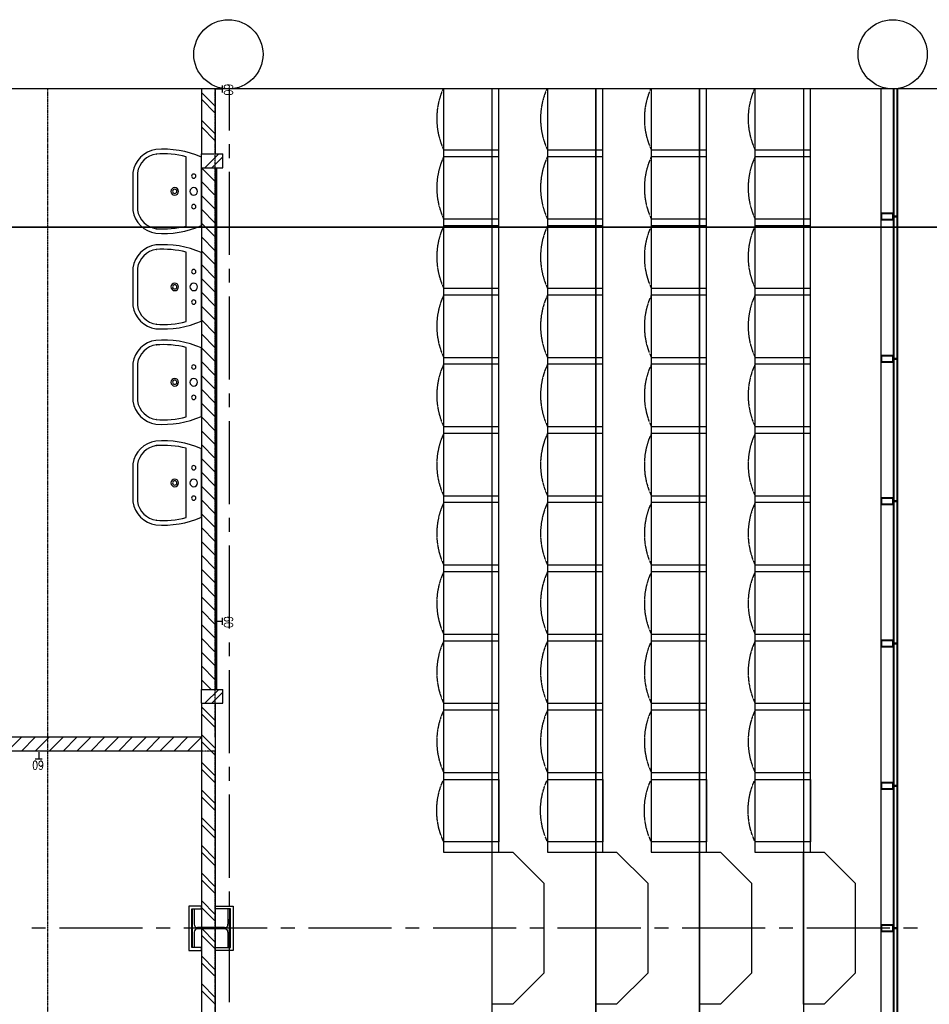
# Model space of a CAD drawing. Extents: x -66955 to 52345, y -20450 to 69550.
# Tile 102 of 132: x -54843 to -48270, y 62435 to 69550. Entities that reach past the tile are written whole.
import ezdxf
from ezdxf.enums import TextEntityAlignment as Align

# ---------------------------------------------------------------- set-up
doc = ezdxf.new("R2010")
doc.units = 0
doc.header["$MEASUREMENT"] = 0
for name, pattern in [('DASHED', [0.75, 0.5, -0.25]), ('HIDDEN', [0.375, 0.25, -0.125]), ('LEEG', [1, -1])]:
    doc.linetypes.add(name, pattern=pattern)
for name, color, linetype in [('-E2-', 7, 'CONTINUOUS'), ('STRAMIEN--05-', 7, 'CONTINUOUS'), ('STRAMIEN--E7-', 7, 'CONTINUOUS'), ('VERD1$--43-', 7, 'CONTINUOUS'), ('VERD1$--74-', 7, 'CONTINUOUS'), ('VERD1--21-', 7, 'CONTINUOUS'), ('VERD1--22-', 7, 'CONTINUOUS'), ('VERD1--23-', 7, 'CONTINUOUS'), ('VERD1--24-', 7, 'CONTINUOUS'), ('VERD1--28-', 7, 'CONTINUOUS'), ('VERD1--34-', 7, 'CONTINUOUS'), ('VERD1--74-', 7, 'CONTINUOUS'), ('VERD1--81-', 7, 'CONTINUOUS'), ('VERD1--82-', 7, 'CONTINUOUS'), ('VERD1--E5-', 7, 'CONTINUOUS')]:
    doc.layers.add(name, color=color, linetype=linetype)
doc.styles.add('ROMANS', font='ROMANS', dxfattribs={"height": 0.2})

# ---------------------------------------------------------------- blocks, each defined once
blk = doc.blocks.new('*O0')
at = {"layer": '-E2-', "color": 7, "linetype": 'CONTINUOUS'}
for points in [[(42000, -89500), (42000, 0), (-76800, 0), (-76800, -89500)], [(-75800, -1000), (41000, -1000), (41000, -79500), (-75800, -79500), (-75800, -1000)], [(41000, -1000), (-75800, -1000), (-75800, -79500), (41000, -79500)]]:
    blk.add_lwpolyline(points, close=True, dxfattribs=at)
blk = doc.blocks.new('A0100S')
at = {"layer": '-E2-', "color": 7, "linetype": 'CONTINUOUS'}
blk.add_blockref('*O0', (-42000, 89500), dxfattribs=at)
blk = doc.blocks.new('*O263')
at = {"layer": 'VERD1--24-', "color": 7, "linetype": 'CONTINUOUS'}
for points in [[(-1162.5, 550.01), (-937.5, 325.01), (-937.5, -325.01), (-1162.5, -550.01), (-1312.5, -550), (-1312.5, 550)], [(-412.5, 550.01), (-187.5, 325.01), (-187.5, -325.01), (-412.5, -550.01), (-562.5, -550), (-562.5, 550)], [(337.5, 550.01), (562.5, 325.01), (562.5, -325.01), (337.5, -550.01), (187.5, -550), (187.5, 550)], [(1087.5, 550.01), (1312.5, 325.01), (1312.5, -325.01), (1087.5, -550.01), (937.5, -550), (937.5, 550)]]:
    blk.add_lwpolyline(points, close=True, dxfattribs=at)
blk = doc.blocks.new('B28HE')
at = {"layer": 'VERD1--28-', "color": 5, "linetype": 'CONTINUOUS'}
for p, q in [((-4, -98), (-4, 98)), ((4, -98), (4, 98))]:
    blk.add_line(p, q, dxfattribs=at)
for points in [[(-28, 122), (-140, 122), (-140, 135), (140, 135), (140, 122), (28, 122)], [(-28, -122), (-140, -122), (-140, -135), (140, -135), (140, -122), (28, -122)]]:
    blk.add_lwpolyline(points, dxfattribs=at)
for centre, start, end in [((-28, 98), 0, 90), ((28, 98), 90, 180), ((-28, -98), 270, 360), ((28, -98), 180, 270)]:
    blk.add_arc(centre, 24, start, end, dxfattribs=at)
blk = doc.blocks.new('S58B02')
at = {"layer": 'VERD1$--43-', "color": 7, "linetype": 'CONTINUOUS'}
blk.add_lwpolyline([(-247.5, 0), (247.5, 0, -0.123106), (302.5, -330, -0.333333), (137.5, -495), (137.5, -495), (-137.5, -495), (-137.5, -495, -0.333333), (-302.5, -330, -0.123106), (-247.5, 0)], format="xyb", dxfattribs=at)
at = {"layer": 'VERD1$--74-', "color": 7, "linetype": 'CONTINUOUS'}
for points in [[(-247.5, 0), (247.5, 0, -0.123106), (302.5, -330, -0.333333), (137.5, -495), (137.5, -495), (-137.5, -495), (-137.5, -495, -0.333333), (-302.5, -330, -0.123106), (-247.5, 0), (-247.5, 0)], [(-250.6, -110), (250.6, -110, -0.083651), (269.6, -327.4), (269.8, -325.3, -0.329371), (135.1, -462), (-135.1, -462, -0.329371), (-269.8, -325.3), (-269.6, -327.4, -0.083651), (-250.6, -110)]]:
    blk.add_lwpolyline(points, format="xyb", dxfattribs=at)
for centre, radius in [((-110, -55), 15.4), ((0, -55), 27.5), ((110, -55), 15.4), ((0, -192.5), 27.5), ((0, -192.5), 15.4)]:
    blk.add_circle(centre, radius, dxfattribs=at)
blk = doc.blocks.new('*O434')
at = {"layer": 'VERD1--74-', "color": 7, "linetype": 'CONTINUOUS', "yscale": -1, "rotation": 90}
for p in [(247.5, 1053.47), (247.5, 363.47), (247.5, -325.55), (247.5, -1053.48)]:
    blk.add_blockref('S58B02', p, dxfattribs=at)
blk = doc.blocks.new('*O442')
at = {"layer": 'VERD1--34-', "color": 7, "linetype": 'CONTINUOUS'}
for points in [[(-45, 25), (-45, -25), (45, -25), (45, 25)], [(-40, 20), (-40, -20), (40, -20), (40, 20)]]:
    blk.add_lwpolyline(points, close=True, dxfattribs=at)
blk = doc.blocks.new('*O443')
at = {"layer": 'VERD1--34-', "color": 7, "linetype": 'CONTINUOUS'}
for points in [[(-45, 25), (-45, -25), (45, -25), (45, 25)], [(-40, 20), (-40, -20), (40, -20), (40, 20)]]:
    blk.add_lwpolyline(points, close=True, dxfattribs=at)
blk = doc.blocks.new('*O441')
at = {"layer": 'VERD1--34-', "color": 7, "linetype": 'CONTINUOUS'}
for points in [[(30, -511.28), (30, 511.29), (60, 511.29), (60, -511.28)], [(33, -511.28), (33, 511.29), (57, 511.29), (57, -511.28)], [(35, -511.28), (35, 511.29), (55, 511.29), (55, -511.28)]]:
    blk.add_lwpolyline(points, close=True, dxfattribs=at)
for name, p in [('*O442', (-15, 514.29)), ('*O443', (-15, -514.28))]:
    blk.add_blockref(name, p, dxfattribs=at)
blk = doc.blocks.new('*O465')
at = {"layer": 'VERD1--34-', "color": 7, "linetype": 'CONTINUOUS'}
for points in [[(-45, 25), (-45, -25), (45, -25), (45, 25)], [(-40, 20), (-40, -20), (40, -20), (40, 20)]]:
    blk.add_lwpolyline(points, close=True, dxfattribs=at)
blk = doc.blocks.new('*O466')
at = {"layer": 'VERD1--34-', "color": 7, "linetype": 'CONTINUOUS'}
for points in [[(-45, 25), (-45, -25), (45, -25), (45, 25)], [(-40, 20), (-40, -20), (40, -20), (40, 20)]]:
    blk.add_lwpolyline(points, close=True, dxfattribs=at)
blk = doc.blocks.new('*O464')
at = {"layer": 'VERD1--34-', "color": 7, "linetype": 'CONTINUOUS'}
for points in [[(30, -511.28), (30, 511.29), (60, 511.29), (60, -511.28)], [(33, -511.28), (33, 511.29), (57, 511.29), (57, -511.28)], [(35, -511.28), (35, 511.29), (55, 511.29), (55, -511.28)]]:
    blk.add_lwpolyline(points, close=True, dxfattribs=at)
for name, p in [('*O465', (-15, 514.29)), ('*O466', (-15, -514.28))]:
    blk.add_blockref(name, p, dxfattribs=at)
blk = doc.blocks.new('*O468')
at = {"layer": 'VERD1--34-', "color": 7, "linetype": 'CONTINUOUS'}
for points in [[(-45, 25), (-45, -25), (45, -25), (45, 25)], [(-40, 20), (-40, -20), (40, -20), (40, 20)]]:
    blk.add_lwpolyline(points, close=True, dxfattribs=at)
blk = doc.blocks.new('*O469')
at = {"layer": 'VERD1--34-', "color": 7, "linetype": 'CONTINUOUS'}
for points in [[(-45, 25), (-45, -25), (45, -25), (45, 25)], [(-40, 20), (-40, -20), (40, -20), (40, 20)]]:
    blk.add_lwpolyline(points, close=True, dxfattribs=at)
blk = doc.blocks.new('*O467')
at = {"layer": 'VERD1--34-', "color": 7, "linetype": 'CONTINUOUS'}
for points in [[(30, -511.28), (30, 511.29), (60, 511.29), (60, -511.28)], [(33, -511.28), (33, 511.29), (57, 511.29), (57, -511.28)], [(35, -511.28), (35, 511.29), (55, 511.29), (55, -511.28)]]:
    blk.add_lwpolyline(points, close=True, dxfattribs=at)
for name, p in [('*O468', (-15, 514.29)), ('*O469', (-15, -514.28))]:
    blk.add_blockref(name, p, dxfattribs=at)
blk = doc.blocks.new('*O471')
at = {"layer": 'VERD1--34-', "color": 7, "linetype": 'CONTINUOUS'}
for points in [[(-45, 25), (-45, -25), (45, -25), (45, 25)], [(-40, 20), (-40, -20), (40, -20), (40, 20)]]:
    blk.add_lwpolyline(points, close=True, dxfattribs=at)
blk = doc.blocks.new('*O472')
at = {"layer": 'VERD1--34-', "color": 7, "linetype": 'CONTINUOUS'}
for points in [[(-45, 25), (-45, -25), (45, -25), (45, 25)], [(-40, 20), (-40, -20), (40, -20), (40, 20)]]:
    blk.add_lwpolyline(points, close=True, dxfattribs=at)
blk = doc.blocks.new('*O470')
at = {"layer": 'VERD1--34-', "color": 7, "linetype": 'CONTINUOUS'}
for points in [[(30, -511.28), (30, 511.29), (60, 511.29), (60, -511.28)], [(33, -511.28), (33, 511.29), (57, 511.29), (57, -511.28)], [(35, -511.28), (35, 511.29), (55, 511.29), (55, -511.28)]]:
    blk.add_lwpolyline(points, close=True, dxfattribs=at)
for name, p in [('*O471', (-15, 514.29)), ('*O472', (-15, -514.28))]:
    blk.add_blockref(name, p, dxfattribs=at)
blk = doc.blocks.new('*O474')
at = {"layer": 'VERD1--34-', "color": 7, "linetype": 'CONTINUOUS'}
for points in [[(-45, 25), (-45, -25), (45, -25), (45, 25)], [(-40, 20), (-40, -20), (40, -20), (40, 20)]]:
    blk.add_lwpolyline(points, close=True, dxfattribs=at)
blk = doc.blocks.new('*O475')
at = {"layer": 'VERD1--34-', "color": 7, "linetype": 'CONTINUOUS'}
for points in [[(-45, 25), (-45, -25), (45, -25), (45, 25)], [(-40, 20), (-40, -20), (40, -20), (40, 20)]]:
    blk.add_lwpolyline(points, close=True, dxfattribs=at)
blk = doc.blocks.new('*O473')
at = {"layer": 'VERD1--34-', "color": 7, "linetype": 'CONTINUOUS'}
for points in [[(30, -511.28), (30, 511.29), (60, 511.29), (60, -511.28)], [(33, -511.28), (33, 511.29), (57, 511.29), (57, -511.28)], [(35, -511.28), (35, 511.29), (55, 511.29), (55, -511.28)]]:
    blk.add_lwpolyline(points, close=True, dxfattribs=at)
for name, p in [('*O474', (-15, 514.29)), ('*O475', (-15, -514.28))]:
    blk.add_blockref(name, p, dxfattribs=at)
blk = doc.blocks.new('*O477')
at = {"layer": 'VERD1--34-', "color": 7, "linetype": 'CONTINUOUS'}
for points in [[(-45, 25), (-45, -25), (45, -25), (45, 25)], [(-40, 20), (-40, -20), (40, -20), (40, 20)]]:
    blk.add_lwpolyline(points, close=True, dxfattribs=at)
blk = doc.blocks.new('*O478')
at = {"layer": 'VERD1--34-', "color": 7, "linetype": 'CONTINUOUS'}
for points in [[(-45, 25), (-45, -25), (45, -25), (45, 25)], [(-40, 20), (-40, -20), (40, -20), (40, 20)]]:
    blk.add_lwpolyline(points, close=True, dxfattribs=at)
blk = doc.blocks.new('*O476')
at = {"layer": 'VERD1--34-', "color": 7, "linetype": 'CONTINUOUS'}
for points in [[(30, -511.28), (30, 511.29), (60, 511.29), (60, -511.28)], [(33, -511.28), (33, 511.29), (57, 511.29), (57, -511.28)], [(35, -511.28), (35, 511.29), (55, 511.29), (55, -511.28)]]:
    blk.add_lwpolyline(points, close=True, dxfattribs=at)
for name, p in [('*O477', (-15, 514.29)), ('*O478', (-15, -514.28))]:
    blk.add_blockref(name, p, dxfattribs=at)
blk = doc.blocks.new('*O479')
at = {"layer": 'VERD1--34-', "color": 7, "linetype": 'CONTINUOUS'}
for points in [[(-45, 25), (-45, -25), (45, -25), (45, 25)], [(-40, 20), (-40, -20), (40, -20), (40, 20)]]:
    blk.add_lwpolyline(points, close=True, dxfattribs=at)
blk = doc.blocks.new('STOEL2')
at = {"layer": 'VERD1--82-', "color": 7, "linetype": 'HIDDEN'}
blk.add_lwpolyline([(0, 0), (0, 400), (-47.76, 419.56), (-97.2, 434.39), (-147.83, 444.36), (-199.2, 449.37), (-250.81, 449.37), (-302.18, 444.36), (-352.81, 434.39), (-402.24, 419.56), (-450, 400), (-450, 50), (-450, 0), (0, 0)], close=True, dxfattribs=at)
blk.add_lwpolyline([(-450, 0), (0, 0), (0, 400)], dxfattribs=at)

msp = doc.modelspace()

# ---------------------------------------------------------------- linework, layer by layer
at = {"layer": 'STRAMIEN--05-', "color": 251, "linetype": 'DASHED'}
msp.add_line((-54639, 4749), (-54639, 69050), dxfattribs=at)
at = {"layer": 'STRAMIEN--E7-', "color": 6, "linetype": 'CONTINUOUS'}
for p, q in [((-53330, 69050), (-53330, 68750)), ((-48530, 69050), (-48530, 68750)), ((-53330, 68650), (-53330, 68550)), ((-48530, 68650), (-48530, 68550)), ((-53330, 68450), (-53330, 68150)), ((-48530, 68450), (-48530, 68150)), ((-53330, 68150), (-53330, 67850)), ((-48530, 68150), (-48530, 67850)), ((-53330, 67750), (-53330, 67650)), ((-48530, 67750), (-48530, 67650)), ((-53330, 67550), (-53330, 67250)), ((-48530, 67550), (-48530, 67250)), ((-53330, 67250), (-53330, 66950)), ((-48530, 67250), (-48530, 66950)), ((-53330, 66850), (-53330, 66750)), ((-48530, 66850), (-48530, 66750)), ((-53330, 66650), (-53330, 66350)), ((-48530, 66650), (-48530, 66350)), ((-53330, 66350), (-53330, 66050)), ((-48530, 66350), (-48530, 66050)), ((-53330, 65950), (-53330, 65850)), ((-48530, 65950), (-48530, 65850)), ((-53330, 65750), (-53330, 65450)), ((-48530, 65750), (-48530, 65450)), ((-53330, 65450), (-53330, 65150)), ((-48530, 65450), (-48530, 65150)), ((-53330, 65050), (-53330, 64950)), ((-48530, 65050), (-48530, 64950)), ((-53330, 64850), (-53330, 64550)), ((-48530, 64850), (-48530, 64550)), ((-53330, 64550), (-53330, 64250)), ((-48530, 64550), (-48530, 64250)), ((-53330, 64150), (-53330, 64050)), ((-48530, 64150), (-48530, 64050)), ((-53330, 63950), (-53330, 63650)), ((-48530, 63950), (-48530, 63650)), ((-53330, 63650), (-53330, 63350)), ((-48530, 63650), (-48530, 63350)), ((-53330, 63250), (-53330, 63150)), ((-48530, 63250), (-48530, 63150)), ((-53330, 63050), (-53330, 62750)), ((-48530, 63050), (-48530, 62750)), ((-54656, 62985), (-54756, 62985)), ((-54256, 62985), (-54556, 62985)), ((-53956, 62985), (-54256, 62985)), ((-53756, 62985), (-53856, 62985)), ((-53356, 62985), (-53656, 62985)), ((-53056, 62985), (-53356, 62985)), ((-52856, 62985), (-52956, 62985)), ((-52456, 62985), (-52756, 62985)), ((-52156, 62985), (-52456, 62985)), ((-51956, 62985), (-52056, 62985)), ((-51556, 62985), (-51856, 62985)), ((-51256, 62985), (-51556, 62985)), ((-51056, 62985), (-51156, 62985)), ((-50656, 62985), (-50956, 62985)), ((-50356, 62985), (-50656, 62985)), ((-50156, 62985), (-50256, 62985)), ((-49756, 62985), (-50056, 62985)), ((-49456, 62985), (-49756, 62985)), ((-49256, 62985), (-49356, 62985)), ((-48856, 62985), (-49156, 62985)), ((-48556, 62985), (-48856, 62985)), ((-48356, 62985), (-48456, 62985)), ((-53330, 62750), (-53330, 62450)), ((-48530, 62750), (-48530, 62450))]:
    msp.add_line(p, q, dxfattribs=at)
for centre in [(-53335, 69300), (-48535, 69300)]:
    msp.add_circle(centre, 250.05, dxfattribs=at)
at = {"layer": 'VERD1--21-', "color": 7, "linetype": 'CONTINUOUS'}
for p, q in [((-53530, 69050), (-53530, 68580)), ((-53530, 69025), (-53430, 68925)), ((-53430, 69050), (-53430, 68580)), ((-53530, 68975), (-53430, 68875)), ((-53530, 68825), (-53430, 68725)), ((-53530, 68775), (-53430, 68675)), ((-53530, 64610), (-53530, 61370)), ((-53430, 64610), (-53430, 61370)), ((-53530, 64585), (-53430, 64485)), ((-53530, 64535), (-53430, 64435)), ((-53530, 64385), (-53430, 64285)), ((-53530, 64365), (-53530, 64265)), ((-53530, 64335), (-53430, 64235)), ((-53530, 64185), (-53430, 64085)), ((-53530, 64135), (-53430, 64035)), ((-53530, 63985), (-53430, 63885)), ((-53530, 63935), (-53430, 63835)), ((-53530, 63785), (-53430, 63685)), ((-53530, 63735), (-53430, 63635)), ((-53530, 63585), (-53430, 63485)), ((-53530, 63535), (-53430, 63435)), ((-53530, 63385), (-53430, 63285)), ((-53530, 63335), (-53430, 63235)), ((-53530, 63185), (-53430, 63085)), ((-53530, 63135), (-53430, 63035)), ((-53530, 62985), (-53430, 62885)), ((-53530, 62935), (-53430, 62835)), ((-53530, 62785), (-53430, 62685)), ((-53530, 62735), (-53430, 62635)), ((-53530, 62585), (-53430, 62485)), ((-53530, 62535), (-53430, 62435))]:
    msp.add_line(p, q, dxfattribs=at)
at = {"layer": 'VERD1--22-', "color": 7, "linetype": 'CONTINUOUS'}
for p, q in [((-53530, 68580), (-53430, 68580)), ((-53530, 68580), (-53375, 68580)), ((-53530, 68480), (-53530, 68580)), ((-53505, 68480), (-53405, 68580)), ((-53455, 68480), (-53375, 68560)), ((-53375, 68480), (-53375, 68580)), ((-53530, 68480), (-53375, 68480)), ((-53530, 68480), (-53430, 68380)), ((-53530, 68480), (-53530, 64710)), ((-53530, 68480), (-53430, 68480)), ((-53430, 68480), (-53430, 64710)), ((-53430, 68480), (-53430, 64710)), ((-53430, 68480), (-53420, 68480)), ((-53420, 68480), (-53420, 64710)), ((-53530, 68380), (-53430, 68280)), ((-53530, 68280), (-53430, 68180)), ((-53530, 68180), (-53430, 68080)), ((-53530, 68080), (-53430, 67980)), ((-53530, 67980), (-53430, 67880)), ((-53530, 67880), (-53430, 67780)), ((-53530, 67780), (-53430, 67680)), ((-53530, 67680), (-53430, 67580)), ((-53530, 67580), (-53430, 67480)), ((-53530, 67480), (-53430, 67380)), ((-53530, 67380), (-53430, 67280)), ((-53530, 67280), (-53430, 67180)), ((-53530, 67180), (-53430, 67080)), ((-53530, 67080), (-53430, 66980)), ((-53530, 66980), (-53430, 66880)), ((-53530, 66880), (-53430, 66780)), ((-53530, 66780), (-53430, 66680)), ((-53530, 66680), (-53430, 66580)), ((-53530, 66580), (-53430, 66480)), ((-53530, 66480), (-53430, 66380)), ((-53530, 66380), (-53430, 66280)), ((-53530, 66280), (-53430, 66180)), ((-53530, 66180), (-53430, 66080)), ((-53530, 66080), (-53430, 65980)), ((-53530, 65980), (-53430, 65880)), ((-53530, 65880), (-53430, 65780)), ((-53530, 65780), (-53430, 65680)), ((-53530, 65680), (-53430, 65580)), ((-53530, 65580), (-53430, 65480)), ((-53530, 65480), (-53430, 65380)), ((-53530, 65380), (-53430, 65280)), ((-53530, 65280), (-53430, 65180)), ((-53530, 65180), (-53430, 65080)), ((-53530, 65080), (-53430, 64980)), ((-53530, 64980), (-53430, 64880)), ((-53530, 64880), (-53430, 64780)), ((-53530, 64780), (-53460, 64710)), ((-53530, 64710), (-53430, 64710)), ((-53530, 64710), (-53375, 64710)), ((-53530, 64610), (-53530, 64710)), ((-53505, 64610), (-53405, 64710)), ((-53455, 64610), (-53375, 64690)), ((-53430, 64710), (-53420, 64710)), ((-53375, 64610), (-53375, 64710)), ((-53530, 64610), (-53430, 64610)), ((-53530, 64610), (-53375, 64610)), ((-53530, 64365), (-56946, 64365)), ((-54830, 64365), (-54930, 64265)), ((-54730, 64365), (-54830, 64265)), ((-54630, 64365), (-54730, 64265)), ((-54530, 64365), (-54630, 64265)), ((-54430, 64365), (-54530, 64265)), ((-54330, 64365), (-54430, 64265)), ((-54230, 64365), (-54330, 64265)), ((-54130, 64365), (-54230, 64265)), ((-54030, 64365), (-54130, 64265)), ((-53930, 64365), (-54030, 64265)), ((-53830, 64365), (-53930, 64265)), ((-53730, 64365), (-53830, 64265)), ((-53630, 64365), (-53730, 64265)), ((-53530, 64365), (-53630, 64265)), ((-53530, 64265), (-57046, 64265))]:
    msp.add_line(p, q, dxfattribs=at)
at = {"layer": 'VERD1--22-', "color": 7, "linetype": 'LEEG'}
msp.add_line((-53425, 68480), (-53425, 64710), dxfattribs=at)
at = {"layer": 'VERD1--23-', "color": 7, "linetype": 'CONTINUOUS'}
for points in [[(-50680, 69050), (-50680, 21035), (-51430, 21035), (-51430, 69050)], [(-49930, 69050), (-49930, 17015), (-50680, 17015), (-50680, 69050)], [(-49180, 69050), (-49180, 17015), (-49930, 17015), (-49930, 69050)]]:
    msp.add_lwpolyline(points, dxfattribs=at)
at = {"layer": 'VERD1--28-', "color": 7, "linetype": 'CONTINUOUS'}
for points in [[(-53530, 62825), (-53530, 62845), (-53600, 62845), (-53600, 63125), (-53530, 63125), (-53530, 63145), (-53620, 63145), (-53620, 62825)], [(-53430, 62825), (-53430, 62845), (-53320, 62845), (-53320, 63125), (-53430, 63125), (-53430, 63145), (-53300, 63145), (-53300, 62825)]]:
    msp.add_lwpolyline(points, close=True, dxfattribs=at)
at = {"layer": 'VERD1--34-', "color": 7, "linetype": 'HIDDEN'}
for points in [[(-48620, 69050), (-48620, 57065), (-49320, 57065), (-49320, 17015)], [(-48530, 69050), (-48530, 57015), (-49230, 57015), (-49230, 17015)], [(-48500, 69050), (-48500, 56985), (-49200, 56985), (-49200, 17015)]]:
    msp.add_lwpolyline(points, dxfattribs=at)
at = {"layer": 'VERD1--34-', "color": 7, "linetype": 'CONTINUOUS'}
for points in [[(-48620, 69050), (-48620, 57015), (-48530, 57015), (-48530, 69050)], [(-48500, 69050), (-48500, 68130.85), (-48530, 68130.85), (-48530, 69050)], [(-48503, 69050), (-48503, 68130.85), (-48527, 68130.85), (-48527, 69050)], [(-48505, 69050), (-48505, 68130.85), (-48525, 68130.85), (-48525, 69050)]]:
    msp.add_lwpolyline(points, dxfattribs=at)
at = {"layer": 'VERD1--81-', "color": 7, "linetype": 'CONTINUOUS'}
for points in [[(-51780, 69050), (-51780, 63535.01), (-51380, 63535.01), (-51380, 69050)], [(-51030, 69050), (-51030, 63535.01), (-50630, 63535.01), (-50630, 69050)], [(-50280, 69050), (-50280, 63535.01), (-49880, 63535.01), (-49880, 69050)], [(-49530, 69050), (-49530, 63535), (-49130, 63535), (-49130, 69050)]]:
    msp.add_lwpolyline(points, dxfattribs=at)
at = {"layer": 'VERD1--82-', "color": 7, "linetype": 'HIDDEN'}
for p, q in [((-51380, 68610), (-51380, 69050)), ((-50630, 68610), (-50630, 69050)), ((-49880, 68610), (-49880, 69050)), ((-49130, 68610), (-49130, 69050))]:
    msp.add_line(p, q, dxfattribs=at)
for points in [[(-51784.1, 69050), (-51799.56, 69012.24), (-51814.39, 68962.8), (-51824.36, 68912.17), (-51829.37, 68860.8), (-51829.37, 68809.19), (-51824.36, 68757.82), (-51814.39, 68707.19), (-51799.56, 68657.76), (-51780, 68610), (-51430, 68610), (-51380, 68610), (-51380, 69050)], [(-51034.1, 69050), (-51049.56, 69012.24), (-51064.39, 68962.8), (-51074.36, 68912.17), (-51079.37, 68860.8), (-51079.37, 68809.19), (-51074.36, 68757.82), (-51064.39, 68707.19), (-51049.56, 68657.76), (-51030, 68610), (-50680, 68610), (-50630, 68610), (-50630, 69050)], [(-50284.1, 69050), (-50299.56, 69012.24), (-50314.39, 68962.8), (-50324.36, 68912.17), (-50329.37, 68860.8), (-50329.37, 68809.19), (-50324.36, 68757.82), (-50314.39, 68707.19), (-50299.56, 68657.76), (-50280, 68610), (-49930, 68610), (-49880, 68610), (-49880, 69050)], [(-49534.1, 69050), (-49549.56, 69012.24), (-49564.39, 68962.8), (-49574.36, 68912.17), (-49579.37, 68860.8), (-49579.37, 68809.19), (-49574.36, 68757.82), (-49564.39, 68707.19), (-49549.56, 68657.76), (-49530, 68610), (-49180, 68610), (-49130, 68610), (-49130, 69050)]]:
    msp.add_lwpolyline(points, dxfattribs=at)
at = {"layer": 'VERD1--E5-', "color": 1, "linetype": 'DASHED'}
msp.add_line((-53430, 64365), (-53430, 69050), dxfattribs=at)
at = {"layer": 'VERD1--E5-', "color": 1, "linetype": 'CONTINUOUS'}
for p, q in [((-53430, 69050), (-53380, 69050)), ((-53380, 69075), (-53380, 69025)), ((-53430, 65203), (-53380, 65203)), ((-53380, 65228), (-53380, 65178)), ((-54705, 64257.34), (-54705, 64207.34)), ((-54680, 64207.34), (-54730, 64207.34))]:
    msp.add_line(p, q, dxfattribs=at)
at = {"layer": 'VERD1--E5-', "color": 1, "linetype": 'DASHED'}
msp.add_lwpolyline([(-63530, 58125), (-53430, 58125), (-53430, 64265), (-57046, 64265), (-57046, 64565), (-60450, 64565), (-60451.02, 64465), (-63530, 64465)], close=True, dxfattribs=at)

# ---------------------------------------------------------------- block references
at = {"layer": '-E2-', "color": 7, "linetype": 'CONTINUOUS'}
msp.add_blockref('A0100S', (52345, -20450), dxfattribs=at)
at = {"layer": 'VERD1--24-', "color": 7, "linetype": 'CONTINUOUS'}
msp.add_blockref('*O263', (-50117.5, 62985), dxfattribs=at)
at = {"layer": 'VERD1--28-', "color": 5, "linetype": 'CONTINUOUS', "rotation": 90}
msp.add_blockref('B28HE', (-53460, 62985), dxfattribs=at)
at = {"layer": 'VERD1--34-', "color": 7, "linetype": 'CONTINUOUS'}
for name, p in [('*O476', (-48560, 67613.56)), ('*O479', (-48575, 68127.85)), ('*O473', (-48560, 66584.99)), ('*O470', (-48560, 65556.42)), ('*O467', (-48560, 64527.85)), ('*O464', (-48560, 63499.28)), ('*O441', (-48560, 62470.71))]:
    msp.add_blockref(name, p, dxfattribs=at)
at = {"layer": 'VERD1--74-', "color": 7, "linetype": 'CONTINUOUS'}
msp.add_blockref('*O434', (-53777.49, 67256.04), dxfattribs=at)
at = {"layer": 'VERD1--82-', "color": 7, "linetype": 'HIDDEN', "rotation": 90}
for p in [(-51380, 68560), (-50630, 68560), (-49880, 68560), (-49130, 68560), (-51380, 68060), (-50630, 68060), (-49880, 68060), (-49130, 68060), (-51380, 67560), (-50630, 67560), (-49880, 67560), (-49130, 67560), (-51380, 67060), (-50630, 67060), (-49880, 67060), (-49130, 67060), (-51380, 66560), (-50630, 66560), (-49880, 66560), (-49130, 66560), (-51380, 66060), (-50630, 66060), (-49880, 66060), (-49130, 66060), (-51380, 65560), (-50630, 65560), (-49880, 65560), (-49130, 65560), (-51380, 65060), (-50630, 65060), (-49880, 65060), (-49130, 65060), (-51380, 64560), (-50630, 64560), (-49880, 64560), (-49130, 64560)]:
    msp.add_blockref('STOEL2', p, dxfattribs=at)
at = {"layer": 'VERD1--82-', "color": 7, "linetype": 'HIDDEN', "yscale": -1, "rotation": 270}
for p in [(-51380, 63610.01), (-50630, 63610.01), (-49880, 63610.01), (-49130, 63610)]:
    msp.add_blockref('STOEL2', p, dxfattribs=at)

# ---------------------------------------------------------------- texts
at = {"layer": 'VERD1--E5-', "color": 1, "linetype": 'CONTINUOUS', "style": 'ROMANS', "width": 0.8}
for rotation, p in [(270, (-53334.66, 69044.84)), (270, (-53334.66, 65197.84)), (180, (-54710.16, 64162))]:
    msp.add_text('60', height=62.5, rotation=rotation, dxfattribs=at).set_placement(p, align=Align.MIDDLE)

doc.saveas('drawing.dxf')
